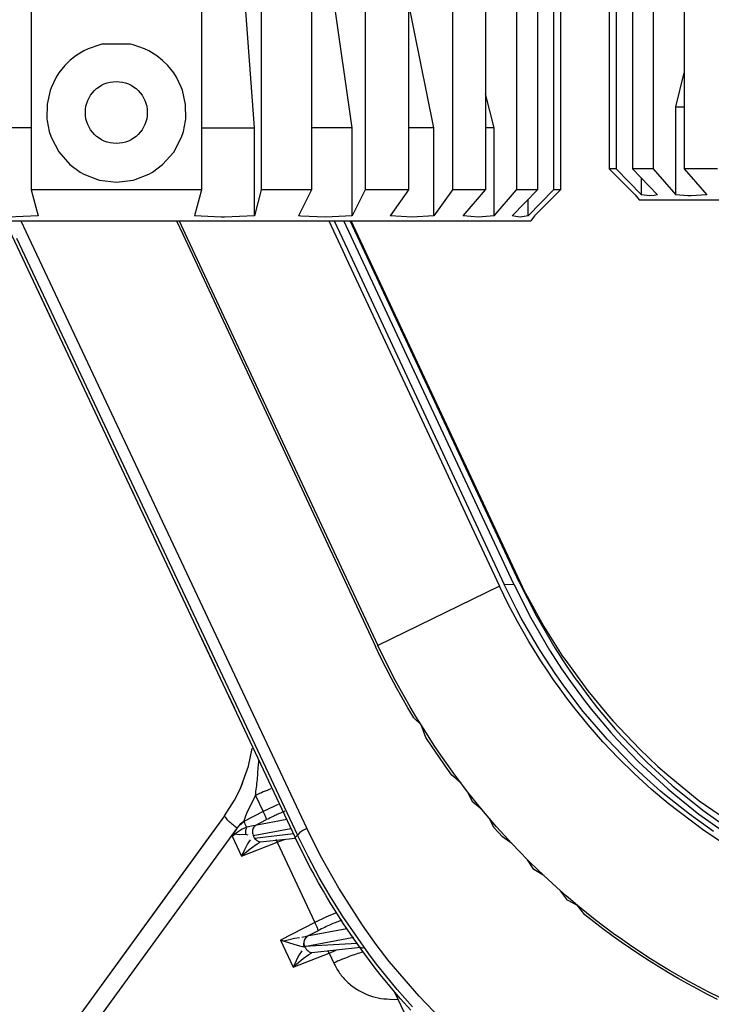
# Model space of a CAD drawing. Header units: millimetres. Extents: x -537 to -403, y 167 to 782.
# Tile 3 of 11: x -514 to -469, y 205 to 269. Entities that reach past the tile are written whole.
import ezdxf

# ---------------------------------------------------------------- set-up
doc = ezdxf.new("R2010")
doc.units = ezdxf.units.MM

# ---------------------------------------------------------------- blocks, each defined once
blk = doc.blocks.new('Steckergehaeuse__12', base_point=(-535.681, 168.276))
at = {"color": 7, "linetype": 'Continuous'}
for p, q in [((-499.377, 220.641), (-499.128, 221.8)), ((-499.915, 219.167), (-499.377, 220.641)), ((-499.915, 219.167), (-499.736, 219.597)), ((-500.28, 218.447), (-499.915, 219.167)), ((-500.922, 217.443), (-500.28, 218.447)), ((-500.922, 217.443), (-528.591, 179.358)), ((-500.922, 217.443), (-501.976, 215.991)), ((-501.976, 215.991), (-534.289, 171.517)), ((-496.328, 215.985), (-498.628, 215.753)), ((-492.133, 208.94), (-495.289, 208.593)), ((-486.996, 199.878), (-489.935, 206.073))]:
    blk.add_line(p, q, dxfattribs=at)
at = {"color": 1, "linetype": 'Continuous'}
for p, q in [((-498.719, 221.067), (-498.726, 220.828)), ((-499.176, 218.221), (-498.922, 218.766)), ((-498.922, 218.766), (-498.433, 217.719)), ((-499.458, 217.69), (-499.176, 218.221)), ((-497.597, 218.114), (-497.728, 218.056)), ((-497.46, 218.174), (-497.597, 218.114)), ((-498.433, 217.719), (-499.667, 217.082)), ((-499.667, 217.082), (-499.458, 217.69)), ((-497.728, 218.056), (-498.433, 217.719)), ((-500.108, 216.678), (-499.667, 217.082)), ((-499.912, 216.905), (-500.108, 216.678)), ((-499.667, 217.082), (-499.912, 216.905)), ((-498.931, 216.823), (-499.066, 216.788)), ((-496.902, 217.203), (-498.931, 216.823)), ((-498.931, 216.823), (-498.201, 217.196)), ((-500.108, 216.678), (-533.48, 170.755)), ((-500.276, 216.415), (-500.425, 216.137)), ((-500.226, 216.28), (-500.425, 216.137)), ((-500.425, 216.137), (-500.226, 216.28)), ((-500.108, 216.678), (-500.276, 216.415)), ((-499.911, 216.493), (-500.226, 216.28)), ((-500.226, 216.28), (-499.965, 216.247)), ((-499.965, 216.247), (-499.571, 216.258)), ((-499.778, 216.574), (-499.911, 216.493)), ((-499.49, 216.72), (-499.778, 216.574)), ((-499.571, 216.258), (-499.416, 216.215)), ((-499.066, 216.788), (-499.49, 216.72)), ((-499.07, 216.172), (-496.63, 216.626)), ((-496.472, 216.289), (-498.977, 215.971)), ((-500.425, 216.137), (-499.821, 214.841)), ((-499.821, 214.841), (-497.512, 215.744)), ((-499.432, 215.627), (-499.564, 215.382)), ((-499.261, 215.887), (-499.432, 215.627)), ((-499.172, 215.387), (-498.819, 215.642)), ((-498.819, 215.642), (-498.628, 215.753)), ((-497.512, 215.744), (-497.044, 215.921)), ((-497.512, 215.744), (-495.094, 210.559)), ((-499.635, 215.24), (-499.821, 214.841)), ((-499.821, 214.841), (-499.581, 215.049)), ((-499.564, 215.382), (-499.635, 215.24)), ((-499.581, 215.049), (-499.172, 215.387)), ((-493.691, 211.189), (-494.086, 211.029)), ((-495.094, 210.559), (-497.295, 209.423)), ((-494.389, 210.897), (-495.094, 210.559)), ((-494.086, 211.029), (-494.389, 210.897)), ((-493.013, 210.145), (-495.592, 209.663)), ((-495.592, 209.663), (-494.862, 210.037)), ((-497.295, 209.423), (-497.068, 209.356)), ((-497.068, 209.356), (-497.295, 209.423)), ((-497.295, 209.423), (-496.482, 207.681)), ((-496.394, 209.531), (-497.068, 209.356)), ((-497.068, 209.356), (-496.437, 209.159)), ((-496.075, 209.571), (-496.394, 209.531)), ((-495.722, 209.629), (-495.927, 209.592)), ((-495.749, 209.01), (-492.566, 209.601)), ((-492.377, 209.197), (-495.749, 209.01)), ((-495.592, 209.663), (-495.722, 209.629)), ((-496.482, 207.681), (-494.174, 208.585)), ((-496.437, 209.159), (-496.076, 209.056)), ((-495.923, 208.727), (-496.094, 208.467)), ((-496.076, 209.056), (-495.881, 209.015)), ((-495.881, 209.015), (-495.749, 209.01)), ((-495.481, 208.482), (-495.289, 208.593)), ((-494.174, 208.585), (-493.704, 208.762)), ((-494.174, 208.585), (-493.871, 207.936)), ((-496.296, 208.08), (-496.482, 207.681)), ((-496.226, 208.222), (-496.296, 208.08)), ((-496.243, 207.89), (-495.834, 208.227)), ((-496.094, 208.467), (-496.226, 208.222)), ((-495.834, 208.227), (-495.481, 208.482)), ((-496.482, 207.681), (-496.243, 207.89)), ((-490.252, 205.602), (-489.711, 205.591))]:
    blk.add_line(p, q, dxfattribs=at)
for points in [[(-498.922, 218.766), (-498.8, 219.793), (-498.726, 220.828)], [(-497.925, 219.181), (-498.414, 218.987), (-498.922, 218.766)], [(-498.201, 217.196), (-498.204, 217.206), (-498.227, 217.273), (-498.256, 217.354), (-498.303, 217.457), (-498.386, 217.628), (-498.433, 217.719)], [(-497.02, 217.737), (-497.295, 217.625), (-497.587, 217.496), (-497.891, 217.352), (-498.201, 217.196)], [(-500.922, 217.443), (-500.912, 217.428), (-500.848, 217.329), (-500.761, 217.21), (-500.593, 217.058), (-500.34, 216.849), (-500.108, 216.678)], [(-499.49, 216.72), (-499.501, 216.743), (-499.578, 216.901), (-499.656, 217.06), (-499.667, 217.082)], [(-498.931, 216.823), (-498.942, 216.808), (-499.018, 216.703), (-499.095, 216.583), (-499.115, 216.458), (-499.117, 216.328), (-499.07, 216.172)], [(-498.931, 216.823), (-498.942, 216.808), (-499.018, 216.703), (-499.095, 216.583), (-499.115, 216.458), (-499.117, 216.328), (-499.07, 216.172)], [(-499.49, 216.72), (-499.519, 216.638), (-499.559, 216.495), (-499.57, 216.346), (-499.571, 216.258)], [(-499.07, 216.172), (-498.975, 215.985), (-498.868, 215.884), (-498.707, 215.786), (-498.628, 215.753)], [(-498.977, 215.971), (-498.963, 215.96), (-498.868, 215.884), (-498.707, 215.786), (-498.628, 215.753)], [(-497.512, 215.744), (-497.521, 215.765), (-497.58, 215.907)], [(-494.862, 210.037), (-494.866, 210.046), (-494.888, 210.113), (-494.917, 210.194), (-494.964, 210.297), (-495.048, 210.468), (-495.094, 210.559)], [(-493.352, 210.697), (-493.682, 210.578), (-494.052, 210.424), (-494.45, 210.242), (-494.862, 210.037)], [(-495.592, 209.663), (-495.604, 209.648), (-495.686, 209.541), (-495.77, 209.418), (-495.791, 209.293), (-495.823, 209.107), (-495.749, 209.01)], [(-495.592, 209.663), (-495.604, 209.648), (-495.686, 209.541), (-495.77, 209.418), (-495.791, 209.293), (-495.794, 209.164), (-495.749, 209.01)], [(-492.377, 209.197), (-492.319, 209.112), (-492.206, 208.99), (-492.121, 208.944), (-491.965, 208.918)], [(-495.749, 209.01), (-495.638, 208.825), (-495.529, 208.724), (-495.369, 208.626), (-495.289, 208.593)], [(-495.749, 209.01), (-495.638, 208.825), (-495.529, 208.724), (-495.369, 208.626), (-495.289, 208.593)], [(-494.174, 208.585), (-494.182, 208.605), (-494.242, 208.747)], [(-492.006, 208.639), (-492.411, 208.516), (-492.868, 208.353), (-493.361, 208.158), (-493.871, 207.936)], [(-493.871, 207.936), (-493.491, 207.289), (-492.996, 206.723), (-492.402, 206.257), (-491.731, 205.908), (-491.006, 205.687), (-490.252, 205.602)]]:
    blk.add_spline(points, degree=3, dxfattribs=at)
blk = doc.blocks.new('Seitenteil-links__16', base_point=(-533.328, 167.79))
at = {"color": 7, "linetype": 'Continuous'}
for p, q in [((-513.055, 251.539), (-512.174, 249.667)), ((-506.892, 238.44), (-506.614, 237.849)), ((-504.251, 232.826), (-504.081, 232.464)), ((-502.491, 229.084), (-501.548, 227.08)), ((-500.73, 225.341), (-500.282, 224.388))]:
    blk.add_line(p, q, dxfattribs=at)
blk = doc.blocks.new('Seitenteil-links-kpl__1__17', base_point=(-533.328, 167.79))
blk.add_blockref('Seitenteil-links__16', (-533.328, 167.79))
blk = doc.blocks.new('Abdeckblech_1__24', base_point=(-515.917, 208.237))
at = {"color": 7, "linetype": 'Continuous'}
for p, q in [((-481.517, 231.87), (-492.738, 255.861)), ((-481.517, 231.87), (-480.303, 229.669)), ((-480.303, 229.669), (-479.112, 227.786)), ((-479.112, 227.786), (-478.954, 227.554)), ((-478.954, 227.554), (-477.463, 225.516)), ((-477.463, 225.516), (-476.242, 224.03)), ((-476.242, 224.03), (-475.844, 223.575)), ((-475.844, 223.575), (-474.101, 221.74)), ((-474.101, 221.74), (-472.941, 220.639)), ((-472.941, 220.639), (-472.243, 220.018)), ((-472.243, 220.018), (-470.271, 218.413)), ((-470.271, 218.413), (-467.116, 216.244))]:
    blk.add_line(p, q, dxfattribs=at)
blk = doc.blocks.new('Seitenteil-rechts__25', base_point=(-536.738, 167.412))
at = {"color": 1, "linetype": 'Continuous'}
for p, q in [((-514.075, 255.861), (-513.753, 255.178)), ((-504.021, 255.861), (-503.62, 255.004)), ((-503.843, 255.861), (-503.476, 255.077)), ((-494.194, 255.861), (-493.286, 253.921)), ((-493.838, 255.861), (-492.982, 254.031)), ((-482.245, 232.402), (-493.216, 255.861)), ((-481.897, 232.534), (-492.807, 255.861)), ((-513.753, 255.178), (-495.61, 216.627)), ((-503.62, 255.004), (-491.164, 228.371)), ((-503.476, 255.077), (-491.02, 228.443)), ((-514.35, 254.755), (-496.207, 216.204)), ((-493.286, 253.921), (-493.065, 253.447)), ((-492.982, 254.031), (-482.859, 232.386)), ((-493.065, 253.447), (-490.547, 248.063)), ((-490.547, 248.063), (-486.77, 239.986)), ((-486.77, 239.986), (-484.966, 236.13)), ((-484.966, 236.13), (-483.163, 232.274)), ((-483.163, 232.274), (-491.02, 228.443)), ((-482.601, 231.12), (-483.163, 232.274)), ((-482.859, 232.386), (-482.245, 232.402)), ((-482.041, 230.735), (-482.859, 232.386)), ((-482.245, 232.402), (-481.147, 230.227)), ((-481.897, 232.534), (-480.808, 230.375)), ((-482.006, 229.988), (-482.601, 231.12)), ((-481.761, 230.21), (-482.041, 230.735)), ((-481.153, 229.13), (-481.761, 230.21)), ((-481.147, 230.227), (-479.928, 228.132)), ((-480.808, 230.375), (-479.598, 228.297)), ((-481.646, 229.343), (-482.006, 229.988)), ((-481.275, 228.706), (-481.646, 229.343)), ((-480.648, 228.287), (-481.153, 229.13)), ((-490.84, 227.696), (-491.164, 228.371)), ((-490.696, 227.77), (-491.02, 228.443)), ((-480.893, 228.076), (-481.275, 228.706)), ((-480.542, 228.116), (-480.648, 228.287)), ((-479.598, 228.297), (-478.862, 227.159)), ((-490.506, 227.027), (-490.84, 227.696)), ((-490.363, 227.102), (-490.696, 227.77)), ((-480.5, 227.454), (-480.893, 228.076)), ((-479.579, 226.643), (-480.542, 228.116)), ((-479.928, 228.132), (-479.514, 227.481)), ((-490.163, 226.364), (-490.506, 227.027)), ((-490.021, 226.44), (-490.363, 227.102)), ((-480.096, 226.84), (-480.5, 227.454)), ((-479.514, 227.481), (-479.159, 226.945)), ((-478.862, 227.159), (-478.271, 226.303)), ((-489.811, 225.706), (-490.163, 226.364)), ((-489.873, 226.161), (-490.021, 226.44)), ((-479.681, 226.233), (-480.096, 226.84)), ((-479.206, 226.108), (-479.579, 226.643)), ((-479.159, 226.945), (-478.591, 226.124)), ((-489.309, 225.135), (-489.873, 226.161)), ((-479.256, 225.635), (-479.681, 226.233)), ((-479.016, 225.843), (-479.206, 226.108)), ((-477.756, 224.191), (-479.016, 225.843)), ((-478.591, 226.124), (-478.411, 225.873)), ((-478.411, 225.873), (-477.63, 224.827)), ((-478.271, 226.303), (-478.118, 226.09)), ((-478.118, 226.09), (-477.341, 225.047)), ((-489.449, 225.055), (-489.811, 225.706)), ((-488.94, 224.491), (-489.309, 225.135)), ((-478.82, 225.045), (-479.256, 225.635)), ((-489.079, 224.41), (-489.449, 225.055)), ((-488.561, 223.854), (-488.94, 224.491)), ((-478.374, 224.464), (-478.82, 225.045)), ((-477.451, 223.328), (-478.374, 224.464)), ((-477.63, 224.827), (-477.141, 224.207)), ((-477.341, 225.047), (-476.832, 224.401)), ((-488.7, 223.771), (-489.079, 224.41)), ((-488.231, 223.314), (-488.561, 223.854)), ((-476.197, 222.371), (-477.756, 224.191)), ((-477.141, 224.207), (-475.971, 222.82)), ((-476.832, 224.401), (-475.69, 223.047)), ((-488.231, 223.314), (-488.7, 223.771)), ((-487.778, 222.599), (-488.231, 223.314)), ((-487.914, 222.512), (-488.231, 223.314)), ((-476.489, 222.23), (-477.451, 223.328)), ((-487.374, 221.981), (-487.778, 222.599)), ((-475.971, 222.82), (-475.583, 222.387)), ((-475.69, 223.047), (-475.285, 222.595)), ((-475.285, 222.595), (-473.917, 221.168)), ((-487.508, 221.892), (-487.914, 222.512)), ((-486.96, 221.37), (-487.374, 221.981)), ((-475.49, 221.17), (-476.489, 222.23)), ((-475.255, 221.373), (-476.197, 222.371)), ((-475.583, 222.387), (-474.191, 220.935)), ((-487.093, 221.279), (-487.508, 221.892)), ((-486.67, 220.673), (-487.093, 221.279)), ((-486.108, 220.169), (-486.96, 221.37)), ((-474.533, 220.653), (-475.255, 221.373)), ((-486.238, 220.074), (-486.67, 220.673)), ((-474.453, 220.15), (-475.49, 221.17)), ((-473.867, 220.021), (-474.533, 220.653)), ((-474.191, 220.935), (-473.919, 220.669)), ((-473.919, 220.669), (-472.296, 219.18)), ((-473.917, 221.168), (-473.634, 220.89)), ((-473.634, 220.89), (-472.03, 219.418)), ((-485.669, 219.579), (-486.238, 220.074)), ((-485.669, 219.579), (-486.108, 220.169)), ((-473.382, 219.171), (-474.453, 220.15)), ((-472.769, 219.043), (-473.867, 220.021)), ((-485.222, 218.996), (-485.669, 219.579)), ((-485.222, 218.996), (-485.669, 219.579)), ((-472.03, 219.418), (-471.884, 219.291)), ((-484.303, 217.852), (-485.222, 218.996)), ((-484.892, 218.318), (-485.222, 218.996)), ((-472.277, 218.234), (-473.382, 219.171)), ((-472.405, 218.734), (-472.769, 219.043)), ((-470.91, 217.545), (-472.405, 218.734)), ((-472.296, 219.18), (-471.792, 218.75)), ((-471.884, 219.291), (-470.038, 217.805)), ((-471.792, 218.75), (-470.296, 217.561)), ((-484.303, 217.852), (-484.892, 218.318)), ((-469.971, 216.493), (-472.277, 218.234)), ((-483.831, 217.291), (-484.303, 217.852)), ((-483.831, 217.291), (-484.303, 217.852)), ((-469.347, 216.426), (-470.91, 217.545)), ((-470.296, 217.561), (-468.352, 216.187)), ((-470.038, 217.805), (-468.108, 216.441)), ((-483.351, 216.738), (-483.831, 217.291)), ((-483.506, 216.669), (-483.831, 217.291)), ((-496.207, 216.204), (-496.355, 216.042)), ((-496.056, 216.364), (-496.207, 216.204)), ((-495.528, 214.823), (-496.207, 216.204)), ((-495.855, 216.492), (-496.056, 216.364)), ((-495.61, 216.627), (-495.855, 216.492)), ((-494.643, 214.699), (-495.61, 216.627)), ((-482.981, 216.082), (-483.506, 216.669)), ((-482.367, 215.655), (-483.351, 216.738)), ((-468.774, 215.691), (-469.971, 216.493)), ((-482.367, 215.655), (-482.981, 216.082)), ((-481.863, 215.125), (-482.367, 215.655)), ((-481.863, 215.125), (-482.367, 215.655)), ((-481.351, 214.603), (-481.863, 215.125)), ((-481.351, 214.603), (-481.863, 215.125)), ((-494.803, 213.47), (-495.528, 214.823)), ((-493.548, 212.762), (-494.643, 214.699)), ((-481.203, 214.455), (-481.351, 214.603)), ((-480.943, 213.971), (-481.351, 214.603)), ((-480.305, 213.584), (-481.203, 214.455)), ((-480.305, 213.584), (-480.943, 213.971)), ((-494.385, 212.737), (-494.803, 213.47)), ((-479.77, 213.087), (-480.305, 213.584)), ((-479.77, 213.087), (-480.305, 213.584)), ((-479.227, 212.599), (-479.77, 213.087)), ((-479.227, 212.599), (-479.77, 213.087)), ((-494.098, 212.251), (-494.385, 212.737)), ((-492.014, 210.383), (-493.548, 212.762)), ((-478.867, 212.283), (-479.227, 212.599)), ((-478.78, 211.992), (-479.227, 212.599)), ((-493.288, 210.951), (-494.098, 212.251)), ((-478.12, 211.647), (-478.867, 212.283)), ((-478.12, 211.647), (-478.78, 211.992)), ((-477.555, 211.185), (-478.12, 211.647)), ((-477.654, 211.055), (-478.12, 211.647)), ((-476.983, 210.731), (-477.555, 211.185)), ((-491.607, 208.533), (-493.288, 210.951)), ((-477.08, 210.599), (-477.654, 211.055)), ((-476.499, 210.153), (-477.08, 210.599)), ((-475.818, 209.851), (-476.983, 210.731)), ((-491.123, 209.141), (-492.014, 210.383)), ((-475.911, 209.717), (-476.499, 210.153)), ((-475.226, 209.426), (-475.818, 209.851)), ((-475.317, 209.29), (-475.911, 209.717)), ((-474.718, 208.874), (-475.317, 209.29)), ((-474.629, 209.011), (-475.226, 209.426)), ((-490.28, 208.045), (-491.123, 209.141)), ((-474.113, 208.468), (-474.718, 208.874)), ((-473.418, 208.212), (-474.629, 209.011)), ((-491.097, 207.861), (-491.607, 208.533)), ((-488.359, 205.79), (-490.28, 208.045)), ((-473.502, 208.072), (-474.113, 208.468)), ((-472.886, 207.686), (-473.502, 208.072)), ((-472.804, 207.828), (-473.418, 208.212)), ((-489.769, 206.227), (-491.097, 207.861)), ((-472.265, 207.31), (-472.886, 207.686)), ((-472.185, 207.453), (-472.804, 207.828)), ((-471.639, 206.945), (-472.265, 207.31)), ((-470.932, 206.736), (-472.185, 207.453)), ((-471.007, 206.591), (-471.639, 206.945)), ((-470.299, 206.393), (-470.932, 206.736)), ((-488.792, 205.119), (-489.769, 206.227)), ((-470.371, 206.246), (-471.007, 206.591)), ((-469.73, 205.912), (-470.371, 206.246)), ((-469.66, 206.06), (-470.299, 206.393)), ((-468.37, 205.426), (-469.66, 206.06)), ((-486.353, 203.729), (-488.359, 205.79)), ((-469.085, 205.589), (-469.73, 205.912))]:
    blk.add_line(p, q, dxfattribs=at)
at = {"color": 7, "linetype": 'Continuous'}
for p, q in [((-514.815, 255.281), (-496.355, 216.042)), ((-495.772, 214.85), (-496.355, 216.042)), ((-495.368, 214.072), (-495.772, 214.85)), ((-495.223, 213.801), (-495.368, 214.072)), ((-494.844, 213.114), (-495.223, 213.801)), ((-494.535, 212.574), (-494.844, 213.114)), ((-494.36, 212.277), (-494.535, 212.574)), ((-494.049, 211.76), (-494.36, 212.277)), ((-493.635, 211.093), (-494.049, 211.76)), ((-493.273, 210.533), (-493.635, 211.093)), ((-492.771, 209.784), (-493.273, 210.533)), ((-492.108, 208.841), (-492.771, 209.784)), ((-491.864, 208.507), (-492.108, 208.841)), ((-491.25, 207.694), (-491.864, 208.507)), ((-490.866, 207.205), (-491.25, 207.694)), ((-489.921, 206.056), (-490.866, 207.205)), ((-489.552, 205.627), (-489.921, 206.056)), ((-488.889, 204.885), (-489.552, 205.627))]:
    blk.add_line(p, q, dxfattribs=at)
blk = doc.blocks.new('Seitenteil-rechts-kpl__1__31', base_point=(-536.738, 167.412))
for name, p in [('Seitenteil-rechts__25', (-536.738, 167.412)), ('Abdeckblech_1__24', (-515.917, 208.237))]:
    blk.add_blockref(name, p)
blk = doc.blocks.new('Gehaeuse-kpl_-S120__35', base_point=(-536.738, 167.412))
for name, p in [('Seitenteil-rechts-kpl__1__31', (-536.738, 167.412)), ('Seitenteil-links-kpl__1__17', (-533.328, 167.79))]:
    blk.add_blockref(name, p)
blk = doc.blocks.new('Fokusknopf_Vorm__weiß_1__39', base_point=(-476.084, 257.225))
at = {"color": 7, "linetype": 'Continuous'}
for p, q in [((-476.084, 271.225), (-476.084, 259.225)), ((-475.625, 271.225), (-475.625, 259.225)), ((-474.589, 271.225), (-474.589, 259.225)), ((-473.242, 271.225), (-473.242, 259.225)), ((-471.242, 271.225), (-471.242, 259.225)), ((-471.787, 263.225), (-471.242, 265.427)), ((-471.787, 263.225), (-471.242, 263.225)), ((-471.787, 257.549), (-471.787, 263.225)), ((-475.625, 259.225), (-476.084, 259.225)), ((-476.084, 259.225), (-474.404, 257.549)), ((-476.084, 259.225), (-474.404, 257.549)), ((-475.625, 259.225), (-474.002, 257.549)), ((-473.242, 259.225), (-474.589, 259.225)), ((-474.589, 259.225), (-472.966, 257.549)), ((-473.242, 259.225), (-471.787, 257.549)), ((-469.098, 259.225), (-471.242, 259.225)), ((-471.242, 259.225), (-469.787, 257.549)), ((-474.002, 257.549), (-474.002, 258.618)), ((-474.404, 257.549), (-474.154, 257.225)), ((-473.483, 257.475), (-474.002, 257.549)), ((-472.966, 257.549), (-473.188, 257.5)), ((-471.015, 257.479), (-471.787, 257.549)), ((-469.787, 257.549), (-470.785, 257.475)), ((-474.154, 257.225), (-454.109, 257.225)), ((-473.188, 257.5), (-473.483, 257.475)), ((-470.785, 257.475), (-471.015, 257.479))]:
    blk.add_line(p, q, dxfattribs=at)
blk = doc.blocks.new('Kopie_Fokusknopf_Vorm__blau_1__70', base_point=(-536.584, 255.861))
at = {"color": 7, "linetype": 'Continuous'}
for p, q in [((-498.984, 261.861), (-500.78, 286.148)), ((-492.672, 261.861), (-496.142, 286.148)), ((-487.398, 261.861), (-492.306, 286.148)), ((-513.395, 269.861), (-513.395, 257.861)), ((-502.413, 269.861), (-502.413, 257.861)), ((-498.549, 269.861), (-498.549, 257.861)), ((-495.296, 269.861), (-495.296, 257.861)), ((-491.832, 269.861), (-491.832, 257.861)), ((-489.038, 269.861), (-489.038, 257.861)), ((-486.21, 269.861), (-486.21, 257.861)), ((-484.066, 269.861), (-484.066, 257.861)), ((-482.066, 269.861), (-482.066, 257.861)), ((-480.718, 269.861), (-480.718, 257.861)), ((-479.683, 269.861), (-479.683, 257.861)), ((-479.224, 269.861), (-479.224, 257.861)), ((-508.98, 267.23), (-509.722, 266.978)), ((-508.831, 267.265), (-508.98, 267.23)), ((-506.98, 267.265), (-508.831, 267.265)), ((-506.827, 267.23), (-506.98, 267.265)), ((-506.093, 266.981), (-506.827, 267.23)), ((-510.528, 266.517), (-510.888, 266.23)), ((-509.996, 266.845), (-510.528, 266.517)), ((-509.722, 266.978), (-509.996, 266.845)), ((-505.813, 266.846), (-506.093, 266.981)), ((-505.28, 266.517), (-505.813, 266.846)), ((-504.92, 266.229), (-505.28, 266.517)), ((-511.23, 265.892), (-511.607, 265.417)), ((-510.888, 266.23), (-511.23, 265.892)), ((-504.583, 265.898), (-504.92, 266.229)), ((-504.2, 265.417), (-504.583, 265.898)), ((-511.783, 265.141), (-512.112, 264.457)), ((-511.607, 265.417), (-511.783, 265.141)), ((-504.025, 265.143), (-504.2, 265.417)), ((-503.697, 264.457), (-504.025, 265.143)), ((-512.171, 264.29), (-512.371, 263.404)), ((-512.112, 264.457), (-512.171, 264.29)), ((-503.639, 264.296), (-503.697, 264.457)), ((-503.435, 263.388), (-503.639, 264.296)), ((-483.521, 261.861), (-484.066, 264.062)), ((-512.371, 263.404), (-512.386, 262.459)), ((-503.422, 262.462), (-503.435, 263.388)), ((-512.386, 262.459), (-512.371, 262.319)), ((-512.371, 262.319), (-512.234, 261.636)), ((-503.573, 261.639), (-503.437, 262.319)), ((-503.437, 262.319), (-503.422, 262.462)), ((-513.395, 261.861), (-516.824, 261.861)), ((-512.234, 261.636), (-512.111, 261.265)), ((-503.696, 261.266), (-503.573, 261.639)), ((-502.413, 261.861), (-498.984, 261.861)), ((-498.984, 256.185), (-498.984, 261.861)), ((-492.672, 261.861), (-495.296, 261.861)), ((-492.672, 256.185), (-492.672, 261.861)), ((-487.398, 261.861), (-489.038, 261.861)), ((-487.398, 256.185), (-487.398, 261.861)), ((-483.521, 261.861), (-484.066, 261.861)), ((-483.521, 256.185), (-483.521, 261.861)), ((-512.111, 261.265), (-511.618, 260.321)), ((-504.201, 260.305), (-503.696, 261.266)), ((-511.618, 260.321), (-510.899, 259.502)), ((-504.92, 259.493), (-504.201, 260.305)), ((-510.899, 259.502), (-510.239, 259.014)), ((-505.568, 259.015), (-504.92, 259.493)), ((-510.239, 259.014), (-509.994, 258.876)), ((-509.994, 258.876), (-509.115, 258.527)), ((-506.692, 258.528), (-505.813, 258.876)), ((-505.813, 258.876), (-505.568, 259.015)), ((-509.115, 258.527), (-508.981, 258.492)), ((-508.981, 258.492), (-507.904, 258.361)), ((-507.904, 258.361), (-506.827, 258.492)), ((-506.827, 258.492), (-506.692, 258.528)), ((-502.413, 257.861), (-513.395, 257.861)), ((-513.395, 257.861), (-512.96, 256.185)), ((-502.413, 257.861), (-502.848, 256.185)), ((-498.549, 257.861), (-498.984, 256.185)), ((-495.296, 257.861), (-498.549, 257.861)), ((-495.296, 257.861), (-496.136, 256.185)), ((-491.832, 257.861), (-492.672, 256.185)), ((-489.038, 257.861), (-491.832, 257.861)), ((-489.038, 257.861), (-490.226, 256.185)), ((-486.21, 257.861), (-487.398, 256.185)), ((-484.066, 257.861), (-486.21, 257.861)), ((-485.521, 256.185), (-484.066, 257.861)), ((-483.521, 256.185), (-482.066, 257.861)), ((-480.718, 257.861), (-482.342, 256.185)), ((-480.718, 257.861), (-482.066, 257.861)), ((-479.683, 257.861), (-481.306, 256.185)), ((-479.224, 257.861), (-480.904, 256.185)), ((-479.224, 257.861), (-480.904, 256.185)), ((-479.224, 257.861), (-479.683, 257.861)), ((-481.306, 256.185), (-481.306, 257.254)), ((-534.654, 255.861), (-506.549, 255.861)), ((-512.96, 256.185), (-514.888, 256.111)), ((-506.549, 255.861), (-481.154, 255.861)), ((-501.136, 256.112), (-502.848, 256.185)), ((-500.912, 256.111), (-501.136, 256.112)), ((-498.984, 256.185), (-500.912, 256.111)), ((-495.987, 256.173), (-496.136, 256.185)), ((-494.4, 256.111), (-495.987, 256.173)), ((-492.672, 256.185), (-494.4, 256.111)), ((-488.809, 256.111), (-490.226, 256.185)), ((-487.398, 256.185), (-488.809, 256.111)), ((-484.523, 256.111), (-485.521, 256.185)), ((-484.293, 256.115), (-484.523, 256.111)), ((-483.521, 256.185), (-484.293, 256.115)), ((-482.12, 256.135), (-482.342, 256.185)), ((-481.823, 256.111), (-482.12, 256.135)), ((-481.306, 256.185), (-481.823, 256.111)), ((-480.904, 256.185), (-481.154, 255.861))]:
    blk.add_line(p, q, dxfattribs=at)
blk.add_circle((-507.904, 262.861), 2, dxfattribs=at)
blk = doc.blocks.new('Haltebügel-P_O_-S120__74', base_point=(-536.584, 255.861))
for name, p in [('Fokusknopf_Vorm__weiß_1__39', (-476.084, 257.225)), ('Kopie_Fokusknopf_Vorm__blau_1__70', (-536.584, 255.861))]:
    blk.add_blockref(name, p)
blk = doc.blocks.new('S120_1__75', base_point=(-536.738, 167.412))
for name, p in [('Haltebügel-P_O_-S120__74', (-536.584, 255.861)), ('Gehaeuse-kpl_-S120__35', (-536.738, 167.412)), ('Steckergehaeuse__12', (-535.681, 168.276))]:
    blk.add_blockref(name, p)
blk = doc.blocks.new('SA_Links2', base_point=(-527, 460))
blk.add_blockref('S120_1__75', (-536.738, 167.412))

msp = doc.modelspace()

# ---------------------------------------------------------------- block references
msp.add_blockref('SA_Links2', (-527, 460))

doc.saveas('drawing.dxf')
